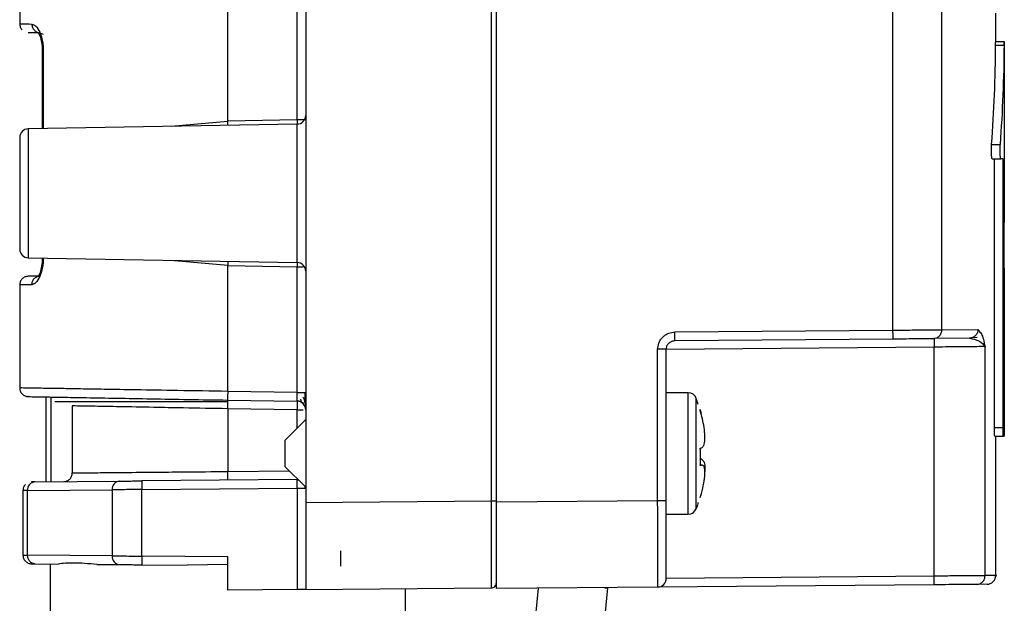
# Model space of a CAD drawing. Header units: millimetres. Extents: x 121 to 193, y 14 to 189.
# Tile 4 of 7: x 132.13 to 143.49, y 103.55 to 110.28. Entities that reach past the tile are written whole.
import ezdxf

# ---------------------------------------------------------------- set-up
doc = ezdxf.new("R2010")
doc.units = ezdxf.units.MM

msp = doc.modelspace()

# ---------------------------------------------------------------- linework, layer by layer
at = {"color": 7, "linetype": 'Continuous', "lineweight": 25}
for p, q in [((135.433, 111.849), (135.433, 104.711)), ((137.573, 111.83), (137.573, 104.729)), ((137.633, 104.721), (137.633, 111.838)), ((134.533, 109.112), (134.533, 110.564)), ((135.333, 109.127), (135.333, 110.578)), ((132.133, 110.524), (132.133, 110.236)), ((142.208, 106.703), (142.208, 110.397)), ((142.772, 106.707), (142.772, 110.393)), ((143.393, 110.025), (143.393, 110.359)), ((132.365, 110.133), (132.404, 110.117)), ((143.392, 109.991), (143.492, 109.991)), ((143.493, 110.026), (143.393, 110.026)), ((143.493, 107.944), (143.493, 110.026)), ((132.393, 109.932), (132.393, 109.027)), ((132.404, 109.932), (132.404, 109.027)), ((135.334, 109.078), (132.231, 109.024)), ((133.879, 109.053), (134.533, 109.112)), ((135.333, 109.127), (134.533, 109.112)), ((135.334, 107.482), (135.334, 109.078)), ((132.231, 109.024), (132.231, 107.536)), ((143.346, 108.845), (143.446, 108.845)), ((143.352, 108.68), (143.453, 108.68)), ((143.378, 105.58), (143.378, 108.68)), ((143.478, 108.68), (143.453, 108.68)), ((143.478, 105.58), (143.478, 108.68)), ((132.231, 107.536), (135.334, 107.482)), ((132.393, 107.533), (132.393, 107.528)), ((132.404, 107.533), (132.404, 107.528)), ((134.533, 107.448), (133.878, 107.507)), ((134.533, 107.448), (135.333, 107.433)), ((134.533, 105.996), (134.533, 107.448)), ((135.333, 105.982), (135.333, 107.433)), ((143.493, 105.48), (143.493, 107.415)), ((132.133, 107.224), (132.133, 106.036)), ((139.692, 106.681), (142.208, 106.703)), ((142.772, 106.707), (143.188, 106.71)), ((143.188, 106.71), (143.212, 106.68)), ((139.692, 106.581), (142.208, 106.603)), ((143.091, 106.61), (142.678, 106.607)), ((143.127, 106.618), (143.178, 106.621)), ((139.493, 104.738), (139.493, 106.481)), ((139.593, 106.481), (139.493, 106.481)), ((142.682, 106.507), (139.593, 106.48)), ((139.593, 104.738), (139.593, 106.481)), ((142.682, 103.866), (142.682, 106.507)), ((143.27, 103.871), (143.27, 106.513)), ((135.333, 105.982), (134.533, 105.996)), ((132.433, 105.932), (132.433, 104.954)), ((132.491, 105.931), (132.491, 104.954)), ((132.538, 105.88), (134.533, 105.88)), ((134.531, 105.896), (135.334, 105.882)), ((134.533, 105.796), (134.534, 105.896)), ((134.533, 105.88), (134.533, 105.896)), ((139.846, 105.98), (139.593, 105.98)), ((139.846, 105.978), (139.846, 105.98)), ((139.846, 104.58), (139.846, 105.978)), ((139.938, 104.642), (139.938, 105.917)), ((139.959, 105.846), (139.939, 105.914)), ((132.739, 105.829), (132.739, 105.055)), ((135.333, 105.782), (134.533, 105.796)), ((134.533, 105.796), (134.533, 105.072)), ((135.333, 105.782), (135.403, 105.782)), ((135.333, 105.57), (135.333, 105.782)), ((139.984, 105.77), (139.984, 105.786)), ((135.433, 105.67), (135.193, 105.43)), ((139.997, 105.741), (139.994, 105.739)), ((143.378, 105.58), (143.478, 105.58)), ((135.193, 105.43), (135.193, 105.13)), ((143.382, 105.48), (143.482, 105.48)), ((143.393, 103.869), (143.393, 105.48)), ((143.493, 105.48), (143.482, 105.48)), ((139.984, 105.34), (139.997, 105.343)), ((139.997, 105.216), (139.987, 105.216)), ((135.193, 105.13), (135.433, 104.89)), ((139.997, 105.144), (139.984, 105.14)), ((140.006, 105.145), (139.985, 105.146)), ((139.985, 105.145), (139.997, 105.144)), ((135.333, 104.979), (133.543, 104.963)), ((134.533, 105.072), (135.244, 105.078)), ((134.533, 104.972), (134.533, 105.072)), ((135.35, 104.973), (135.333, 104.971)), ((132.17, 104.853), (132.17, 104.106)), ((132.223, 104.853), (133.2, 104.861)), ((132.309, 104.953), (133.285, 104.961)), ((133.2, 104.861), (133.2, 104.099)), ((133.543, 104.863), (135.333, 104.879)), ((133.543, 104.096), (133.543, 104.863)), ((135.333, 104.879), (135.333, 103.71)), ((135.426, 104.877), (135.426, 104.897)), ((132.223, 104.107), (132.223, 104.853)), ((137.573, 104.729), (135.433, 104.711)), ((135.433, 104.711), (135.433, 103.711)), ((137.633, 104.721), (139.493, 104.738)), ((137.633, 103.721), (137.633, 104.721)), ((139.593, 104.58), (139.593, 104.738)), ((139.593, 104.58), (139.846, 104.58)), ((133.2, 104.099), (132.223, 104.107)), ((134.533, 104.088), (133.543, 104.096)), ((134.533, 103.703), (134.533, 104.088)), ((135.833, 104.156), (135.833, 103.98)), ((132.309, 104.007), (132.577, 104.005)), ((132.483, 104.006), (132.483, 103.285)), ((133.023, 104.001), (133.285, 103.999)), ((133.543, 103.996), (134.065, 103.992)), ((134.533, 104.001), (134.065, 103.992)), ((142.682, 103.866), (139.593, 103.838)), ((135.433, 103.711), (137.573, 103.729)), ((138.116, 103.726), (136.007, 82.513)), ((136.583, 103.104), (136.583, 103.721)), ((136.803, 82.434), (138.92, 103.729)), ((139.493, 103.738), (137.633, 103.721)), ((138.883, 103.732), (138.92, 103.729)), ((142.682, 103.766), (139.493, 103.738)), ((143.293, 103.771), (143.172, 103.77)), ((135.333, 103.71), (134.533, 103.703))]:
    msp.add_line(p, q, dxfattribs=at)
for centre, radius, start, end in [((135.333, 109.178), 0.1, 271, 0), ((132.233, 108.924), 0.1, 91, 180), ((132.233, 107.636), 0.1, 180, 269), ((135.333, 107.382), 0.1, 0, 89), ((136.827, 106.631), 2.865, 359.0002, 0.9998), ((145.547, 106.557), 2.865, 179.0002, 180.9998), ((135.333, 105.782), 0.1, 0, 89), ((139.846, 105.88), 0.1, 22.0243, 90), ((138.372, 105.288), 1.688, 15.6041, 17.1863), ((138.372, 105.272), 1.688, 15.6041, 17.1863), ((138.373, 105.24), 1.615, 356.4603, 3.5397), ((138.373, 105.32), 1.615, 358.5913, 0.7209), ((132.317, 104.859), 0.0939, 94.8629, 183.922), ((133.293, 104.868), 0.0939, 94.8629, 183.922), ((136.408, 104.913), 2.865, 179.0002, 180.9998), ((138.372, 105.272), 1.688, 342.8137, 344.3959), ((139.846, 104.68), 0.1, 270, 337.9757), ((133.293, 104.092), 0.0939, 176.078, 265.1371), ((136.408, 104.046), 2.865, 179.0002, 180.9998), ((139.493, 103.838), 0.1, 270.5, 0)]:
    msp.add_arc(centre, radius, start, end, dxfattribs=at)
for major_axis, start_param, end_param in [((0, 14), 4.624066, 4.706062), ((0, 14.117), 4.624797, 4.706114)]:
    msp.add_ellipse((131.393, 110.08), major_axis=major_axis, ratio=0.857143, start_param=start_param, end_param=end_param, dxfattribs=at)
for points, knots in [([(132.133, 110.237), (132.134, 110.224), (132.136, 110.205), (132.148, 110.181), (132.157, 110.171), (132.161, 110.166)], [0, 0, 0, 0, 0.478903, 0.736715, 1, 1, 1, 1]), ([(132.133, 110.236), (132.139, 110.236), (132.15, 110.235), (132.232, 110.234), (132.273, 110.233)], [0, 0, 0, 0, 0.499995, 1, 1, 1, 1]), ([(132.273, 110.233), (132.288, 110.228), (132.319, 110.218), (132.365, 110.146), (132.391, 110.061), (132.403, 109.988), (132.404, 109.95), (132.404, 109.932)], [0, 0, 0, 0, 0.266976, 0.529635, 0.772345, 0.886864, 1, 1, 1, 1]), ([(132.273, 110.233), (132.274, 110.22), (132.276, 110.2), (132.289, 110.176), (132.305, 110.156), (132.331, 110.138), (132.354, 110.135), (132.365, 110.133)], [0, 0, 0, 0, 0.2554201, 0.3887029, 0.521667, 0.7747955, 1, 1, 1, 1]), ([(132.231, 110.136), (132.237, 110.136), (132.248, 110.135), (132.327, 110.134), (132.365, 110.133)], [0, 0, 0, 0, 0.52122, 1, 1, 1, 1]), ([(132.346, 110.135), (132.347, 110.135), (132.349, 110.134), (132.365, 110.101), (132.378, 110.058), (132.386, 110.02), (132.392, 109.976), (132.393, 109.945), (132.393, 109.929)], [0, 0, 0, 0, 0.218949, 0.485551, 0.617177, 0.746649, 0.874091, 1, 1, 1, 1]), ([(132.383, 110.098), (132.383, 110.098), (132.376, 110.09), (132.377, 110.076), (132.382, 110.045), (132.387, 110.014), (132.392, 109.975), (132.392, 109.946), (132.393, 109.932)], [0, 0, 0, 0, 0.004559, 0.311371, 0.472322, 0.639808, 0.815259, 1, 1, 1, 1]), ([(143.392, 109.991), (143.392, 109.999), (143.392, 110.014), (143.393, 110.026), (143.393, 110.025), (143.393, 110.025)], [0, 0, 0, 0, 0.3913836, 0.7827674, 1, 1, 1, 1]), ([(143.492, 109.991), (143.492, 109.999), (143.492, 110.014), (143.493, 110.026), (143.493, 110.025), (143.493, 110.025)], [0, 0, 0, 0, 0.391384, 0.782767, 1, 1, 1, 1]), ([(132.404, 109.932), (132.401, 109.932), (132.394, 109.932), (132.393, 109.932), (132.393, 109.932)], [0, 0, 0, 0, 0.5074815, 1, 1, 1, 1]), ([(134.533, 109.064), (134.533, 109.072), (134.533, 109.087), (134.533, 109.104), (134.533, 109.112)], [0, 0, 0, 0, 0.507939, 1, 1, 1, 1]), ([(135.333, 109.127), (135.333, 109.119), (135.333, 109.104), (135.333, 109.089), (135.333, 109.081), (135.333, 109.079), (135.333, 109.078)], [0, 0, 0, 0, 0.445819, 0.878851, 0.941047, 1, 1, 1, 1]), ([(132.133, 108.924), (132.133, 108.915), (132.133, 108.902), (132.133, 108.822), (132.133, 108.739), (132.133, 108.636), (132.133, 108.486), (132.133, 108.28), (132.133, 108.074), (132.133, 107.924), (132.133, 107.821), (132.133, 107.738), (132.133, 107.658), (132.133, 107.644), (132.133, 107.636)], [0, 0, 0, 0, 0.1197215, 0.1848342, 0.25, 0.3151127, 0.3802785, 0.5, 0.6197215, 0.6848342, 0.75, 0.8151127, 0.8802785, 1, 1, 1, 1]), ([(143.352, 108.68), (143.351, 108.681), (143.349, 108.683), (143.347, 108.701), (143.345, 108.726), (143.344, 108.758), (143.343, 108.792), (143.344, 108.822), (143.345, 108.838), (143.346, 108.845)], [0, 0, 0, 0, 0.148692, 0.29739, 0.445899, 0.593894, 0.74135, 0.888528, 1, 1, 1, 1]), ([(143.453, 108.68), (143.452, 108.681), (143.45, 108.683), (143.447, 108.701), (143.445, 108.726), (143.444, 108.758), (143.444, 108.792), (143.445, 108.822), (143.446, 108.838), (143.446, 108.845)], [0, 0, 0, 0, 0.14868, 0.297366, 0.445866, 0.593861, 0.741325, 0.888516, 1, 1, 1, 1]), ([(143.493, 107.415), (143.492, 107.418), (143.492, 107.424), (143.491, 107.469), (143.49, 107.535), (143.49, 107.619), (143.49, 107.709), (143.49, 107.797), (143.491, 107.872), (143.492, 107.924), (143.492, 107.943), (143.493, 107.944), (143.493, 107.944)], [0, 0, 0, 0, 0.106187, 0.212354, 0.318656, 0.426201, 0.534916, 0.644223, 0.753273, 0.861316, 0.968053, 1, 1, 1, 1]), ([(132.404, 107.528), (132.404, 107.509), (132.403, 107.472), (132.391, 107.398), (132.365, 107.314), (132.319, 107.242), (132.288, 107.231), (132.273, 107.226)], [0, 0, 0, 0, 0.113127, 0.227654, 0.470365, 0.733024, 1, 1, 1, 1]), ([(132.393, 107.53), (132.393, 107.515), (132.392, 107.484), (132.386, 107.44), (132.378, 107.401), (132.365, 107.358), (132.349, 107.325), (132.347, 107.325), (132.346, 107.325)], [0, 0, 0, 0, 0.125909, 0.253351, 0.382823, 0.514449, 0.781051, 1, 1, 1, 1]), ([(132.404, 107.528), (132.401, 107.528), (132.394, 107.528), (132.393, 107.528), (132.393, 107.528)], [0, 0, 0, 0, 0.5092821, 1, 1, 1, 1]), ([(134.533, 107.496), (134.533, 107.494), (134.533, 107.486), (134.533, 107.47), (134.533, 107.455), (134.533, 107.448)], [0, 0, 0, 0, 0.09734, 0.568256, 1, 1, 1, 1]), ([(135.333, 107.482), (135.333, 107.48), (135.333, 107.472), (135.333, 107.455), (135.333, 107.44), (135.333, 107.433)], [0, 0, 0, 0, 0.135218, 0.573043, 1, 1, 1, 1]), ([(132.231, 107.324), (132.218, 107.322), (132.199, 107.32), (132.176, 107.307), (132.161, 107.295), (132.148, 107.279), (132.136, 107.255), (132.134, 107.236), (132.133, 107.224)], [0, 0, 0, 0, 0.239683, 0.368506, 0.5, 0.631495, 0.760318, 1, 1, 1, 1]), ([(132.365, 107.326), (132.327, 107.326), (132.248, 107.324), (132.237, 107.324), (132.231, 107.324)], [0, 0, 0, 0, 0.483418, 1, 1, 1, 1]), ([(132.273, 107.226), (132.274, 107.239), (132.276, 107.258), (132.287, 107.281), (132.299, 107.297), (132.314, 107.31), (132.336, 107.322), (132.354, 107.325), (132.365, 107.326)], [0, 0, 0, 0, 0.239682, 0.368505, 0.5, 0.631494, 0.760317, 1, 1, 1, 1]), ([(132.273, 107.226), (132.232, 107.226), (132.15, 107.224), (132.139, 107.224), (132.133, 107.224)], [0, 0, 0, 0, 0.500004, 1, 1, 1, 1]), ([(139.493, 106.481), (139.496, 106.505), (139.5, 106.543), (139.524, 106.59), (139.551, 106.623), (139.583, 106.649), (139.63, 106.674), (139.668, 106.678), (139.692, 106.681)], [0, 0, 0, 0, 0.233136, 0.3671, 0.501549, 0.635413, 0.769473, 1, 1, 1, 1]), ([(142.208, 106.703), (142.284, 106.703), (142.426, 106.704), (142.597, 106.705), (142.713, 106.706), (142.753, 106.707), (142.772, 106.707)], [0, 0, 0, 0, 0.304185, 0.572334, 0.804312, 1, 1, 1, 1]), ([(142.678, 106.607), (142.69, 106.608), (142.708, 106.61), (142.73, 106.623), (142.745, 106.636), (142.757, 106.652), (142.769, 106.675), (142.771, 106.694), (142.772, 106.707)], [0, 0, 0, 0, 0.239257, 0.3680276, 0.4995613, 0.6311591, 0.760114, 1, 1, 1, 1]), ([(143.188, 106.71), (143.187, 106.698), (143.185, 106.679), (143.173, 106.655), (143.16, 106.639), (143.145, 106.627), (143.122, 106.614), (143.103, 106.612), (143.091, 106.61)], [0, 0, 0, 0, 0.239571, 0.368431, 0.499994, 0.631558, 0.760421, 1, 1, 1, 1]), ([(143.212, 106.68), (143.218, 106.674), (143.241, 106.649), (143.258, 106.571), (143.27, 106.513)], [0, 0, 0, 0, 0.250608, 1, 1, 1, 1]), ([(139.593, 106.481), (139.593, 106.491), (139.596, 106.514), (139.61, 106.54), (139.628, 106.558), (139.647, 106.57), (139.668, 106.579), (139.684, 106.58), (139.692, 106.581)], [0, 0, 0, 0, 0.199359, 0.432, 0.56141, 0.699217, 0.845416, 1, 1, 1, 1]), ([(142.208, 106.603), (142.26, 106.603), (142.363, 106.604), (142.502, 106.605), (142.616, 106.606), (142.657, 106.607), (142.678, 106.607)], [0, 0, 0, 0, 0.249221, 0.499945, 0.750689, 1, 1, 1, 1]), ([(143.091, 106.61), (143.13, 106.602), (143.214, 106.583), (143.251, 106.537), (143.27, 106.513)], [0, 0, 0, 0, 0.477172, 1, 1, 1, 1]), ([(143.27, 106.513), (143.258, 106.513), (143.23, 106.512), (143.116, 106.511), (142.965, 106.51), (142.812, 106.508), (142.726, 106.507), (142.682, 106.507)], [0, 0, 0, 0, 0.197302, 0.429545, 0.696583, 0.843898, 1, 1, 1, 1]), ([(132.133, 106.038), (132.134, 106.026), (132.135, 106.006), (132.147, 105.982), (132.16, 105.966), (132.176, 105.953), (132.199, 105.94), (132.218, 105.937), (132.231, 105.936)], [0, 0, 0, 0, 0.239009, 0.367858, 0.499538, 0.631287, 0.76033, 1, 1, 1, 1]), ([(134.533, 105.996), (134.338, 105.999), (133.973, 106.005), (133.492, 106.013), (133.12, 106.019), (132.878, 106.023), (132.722, 106.026), (132.618, 106.028), (132.464, 106.03), (132.294, 106.033), (132.157, 106.035), (132.141, 106.036), (132.133, 106.036)], [0, 0, 0, 0, 0.154829, 0.289794, 0.404861, 0.500002, 0.543806, 0.58723, 0.630273, 0.756928, 0.880171, 1, 1, 1, 1]), ([(132.231, 105.936), (132.231, 105.936), (132.216, 105.936), (132.267, 105.935), (132.39, 105.933), (132.607, 105.929), (132.894, 105.924), (133.245, 105.918), (133.645, 105.911), (134.08, 105.903), (134.381, 105.898), (134.531, 105.896)], [0, 0, 0, 0, 0.000008, 0.124993, 0.250001, 0.374981, 0.499934, 0.625005, 0.750137, 0.875196, 1, 1, 1, 1]), ([(135.334, 105.882), (135.334, 105.883), (135.334, 105.885), (135.334, 105.899), (135.334, 105.918), (135.333, 105.936), (135.333, 105.958), (135.333, 105.973), (135.333, 105.982)], [0, 0, 0, 0, 0.1985372, 0.4308903, 0.5603671, 0.6983808, 0.8449269, 1, 1, 1, 1]), ([(135.333, 105.982), (135.346, 105.982), (135.372, 105.982), (135.404, 105.982), (135.422, 105.982), (135.425, 105.982), (135.425, 105.982)], [0, 0, 0, 0, 0.33067, 0.661339, 0.992009, 1, 1, 1, 1]), ([(135.334, 105.889), (135.34, 105.889), (135.353, 105.888), (135.372, 105.882), (135.39, 105.874), (135.4, 105.865), (135.405, 105.861)], [0, 0, 0, 0, 0.2330021, 0.4800217, 0.7373139, 1, 1, 1, 1]), ([(135.371, 105.906), (135.374, 105.895), (135.379, 105.88), (135.386, 105.868), (135.389, 105.865), (135.39, 105.863)], [0, 0, 0, 0, 0.487684, 0.740715, 1, 1, 1, 1]), ([(135.432, 105.795), (135.432, 105.806), (135.432, 105.827), (135.427, 105.864), (135.418, 105.9), (135.409, 105.921), (135.404, 105.931)], [0, 0, 0, 0, 0.2757992, 0.5340636, 0.7750937, 1, 1, 1, 1]), ([(135.426, 105.865), (135.426, 105.873), (135.426, 105.89), (135.426, 105.918), (135.426, 105.949), (135.426, 105.971), (135.426, 105.982)], [0, 0, 0, 0, 0.2504564, 0.5006477, 0.750456, 1, 1, 1, 1]), ([(134.533, 105.796), (134.36, 105.799), (134.063, 105.804), (133.639, 105.812), (133.281, 105.819), (132.992, 105.824), (132.803, 105.827), (132.76, 105.828), (132.739, 105.829)], [0, 0, 0, 0, 0.1935157, 0.3327565, 0.5133032, 0.6846966, 0.8469305, 1, 1, 1, 1]), ([(139.997, 105.343), (140.008, 105.35), (140.028, 105.364), (140.04, 105.434), (140.037, 105.528), (140.022, 105.628), (140.005, 105.694), (139.997, 105.726)], [0, 0, 0, 0, 0.222284, 0.44262, 0.639625, 0.830075, 1, 1, 1, 1]), ([(143.382, 105.48), (143.382, 105.481), (143.381, 105.483), (143.379, 105.5), (143.378, 105.526), (143.378, 105.554), (143.378, 105.573), (143.378, 105.58)], [0, 0, 0, 0, 0.214954, 0.429909, 0.64481, 0.859507, 1, 1, 1, 1]), ([(143.482, 105.48), (143.482, 105.481), (143.481, 105.483), (143.479, 105.5), (143.478, 105.526), (143.478, 105.554), (143.478, 105.573), (143.478, 105.58)], [0, 0, 0, 0, 0.214949, 0.4299, 0.644798, 0.859495, 1, 1, 1, 1]), ([(139.997, 105.216), (140.007, 105.209), (140.027, 105.195), (140.04, 105.139), (140.037, 105.089), (140.036, 105.073)], [0, 0, 0, 0, 0.4107321, 0.8178665, 1, 1, 1, 1]), ([(139.997, 104.818), (140.008, 104.859), (140.028, 104.939), (140.04, 105.042), (140.037, 105.111), (140.022, 105.145), (140.005, 105.144), (139.997, 105.144)], [0, 0, 0, 0, 0.222284, 0.44262, 0.639625, 0.830075, 1, 1, 1, 1]), ([(132.64, 104.955), (132.653, 104.957), (132.679, 104.96), (132.712, 104.983), (132.735, 105.016), (132.738, 105.042), (132.739, 105.055)], [0, 0, 0, 0, 0.25138, 0.500933, 0.750468, 1, 1, 1, 1]), ([(132.739, 105.055), (132.76, 105.056), (132.803, 105.056), (132.992, 105.058), (133.281, 105.061), (133.64, 105.064), (134.064, 105.068), (134.36, 105.07), (134.533, 105.072)], [0, 0, 0, 0, 0.153121, 0.315414, 0.486874, 0.667491, 0.806629, 1, 1, 1, 1]), ([(135.333, 104.879), (135.333, 104.892), (135.334, 104.918), (135.334, 104.951), (135.334, 104.974), (135.333, 104.977), (135.333, 104.979)], [0, 0, 0, 0, 0.2499812, 0.4999621, 0.7499619, 1, 1, 1, 1]), ([(132.199, 104.923), (132.194, 104.918), (132.185, 104.908), (132.173, 104.884), (132.171, 104.865), (132.17, 104.852)], [0, 0, 0, 0, 0.263121, 0.520894, 1, 1, 1, 1]), ([(132.309, 104.953), (132.299, 104.952), (132.277, 104.952), (132.265, 104.952), (132.269, 104.952), (132.269, 104.952)], [0, 0, 0, 0, 0.460906, 0.992638, 1, 1, 1, 1]), ([(133.543, 104.863), (133.5, 104.863), (133.42, 104.863), (133.32, 104.862), (133.247, 104.861), (133.214, 104.861), (133.2, 104.861)], [0, 0, 0, 0, 0.306312, 0.575149, 0.806408, 1, 1, 1, 1]), ([(133.285, 104.961), (133.3, 104.961), (133.33, 104.961), (133.395, 104.962), (133.467, 104.963), (133.519, 104.963), (133.543, 104.963)], [0, 0, 0, 0, 0.25186, 0.503585, 0.769027, 1, 1, 1, 1]), ([(135.333, 104.879), (135.346, 104.879), (135.373, 104.879), (135.404, 104.879), (135.423, 104.879), (135.425, 104.879), (135.425, 104.879)], [0, 0, 0, 0, 0.329148, 0.658295, 0.987443, 1, 1, 1, 1]), ([(132.223, 104.853), (132.208, 104.852), (132.177, 104.852), (132.172, 104.852), (132.17, 104.852)], [0, 0, 0, 0, 0.5, 1, 1, 1, 1]), ([(137.573, 104.729), (137.573, 104.661), (137.573, 104.527), (137.573, 104.276), (137.573, 104.004), (137.573, 103.823), (137.573, 103.741), (137.573, 103.733), (137.573, 103.729)], [0, 0, 0, 0, 0.130425, 0.257417, 0.499994, 0.742579, 0.869574, 1, 1, 1, 1]), ([(137.633, 103.789), (137.633, 103.803), (137.633, 103.832), (137.633, 104.049), (137.633, 104.36), (137.633, 104.606), (137.633, 104.729)], [0, 0, 0, 0, 0.249629, 0.499952, 0.750291, 1, 1, 1, 1]), ([(139.493, 103.738), (139.493, 103.742), (139.494, 103.75), (139.494, 103.831), (139.494, 104.012), (139.494, 104.284), (139.494, 104.535), (139.493, 104.669), (139.493, 104.738)], [0, 0, 0, 0, 0.130181, 0.256937, 0.499071, 0.742102, 0.869333, 1, 1, 1, 1]), ([(139.593, 103.838), (139.593, 103.849), (139.593, 103.867), (139.593, 103.977), (139.593, 104.095), (139.593, 104.243), (139.593, 104.454), (139.593, 104.627), (139.593, 104.738)], [0, 0, 0, 0, 0.2327994, 0.3650424, 0.4991174, 0.6332212, 0.7656929, 1, 1, 1, 1]), ([(139.938, 104.646), (139.942, 104.653), (139.953, 104.674), (139.958, 104.697), (139.961, 104.713)], [0, 0, 0, 0, 0.304162, 1, 1, 1, 1]), ([(132.17, 104.108), (132.171, 104.095), (132.173, 104.076), (132.185, 104.053), (132.198, 104.037), (132.214, 104.024), (132.237, 104.011), (132.256, 104.009), (132.269, 104.007)], [0, 0, 0, 0, 0.239561, 0.368428, 0.5, 0.631573, 0.760439, 1, 1, 1, 1]), ([(132.17, 104.107), (132.172, 104.107), (132.177, 104.107), (132.208, 104.107), (132.223, 104.107)], [0, 0, 0, 0, 0.5, 1, 1, 1, 1]), ([(133.2, 104.099), (133.214, 104.098), (133.247, 104.098), (133.32, 104.098), (133.42, 104.097), (133.5, 104.097), (133.543, 104.096)], [0, 0, 0, 0, 0.193592, 0.42485, 0.693688, 1, 1, 1, 1]), ([(132.269, 104.007), (132.269, 104.007), (132.265, 104.007), (132.277, 104.007), (132.299, 104.007), (132.309, 104.007)], [0, 0, 0, 0, 0.006684, 0.540561, 1, 1, 1, 1]), ([(133.023, 104.001), (132.927, 104.008), (132.736, 104.023), (132.63, 104.011), (132.577, 104.005)], [0, 0, 0, 0, 0.499998, 1, 1, 1, 1]), ([(133.285, 103.999), (133.299, 103.998), (133.329, 103.998), (133.392, 103.998), (133.466, 103.997), (133.517, 103.997), (133.543, 103.996)], [0, 0, 0, 0, 0.2383256, 0.5062912, 0.7528913, 1, 1, 1, 1]), ([(143.27, 103.871), (143.253, 103.87), (143.218, 103.87), (143.079, 103.868), (142.895, 103.867), (142.753, 103.866), (142.682, 103.866)], [0, 0, 0, 0, 0.249999, 0.499998, 0.749999, 1, 1, 1, 1]), ([(143.172, 103.77), (143.185, 103.771), (143.204, 103.773), (143.227, 103.786), (143.242, 103.799), (143.255, 103.815), (143.267, 103.839), (143.269, 103.858), (143.27, 103.871)], [0, 0, 0, 0, 0.239465, 0.368373, 0.500015, 0.631654, 0.760556, 1, 1, 1, 1]), ([(143.392, 103.87), (143.392, 103.87), (143.433, 103.871), (143.352, 103.871), (143.27, 103.871)], [0, 0, 0, 0, 0.003425, 1, 1, 1, 1]), ([(143.293, 103.771), (143.306, 103.772), (143.326, 103.775), (143.349, 103.787), (143.365, 103.801), (143.378, 103.817), (143.39, 103.841), (143.391, 103.86), (143.393, 103.873)], [0, 0, 0, 0, 0.240011, 0.369155, 0.50094, 0.632587, 0.761335, 1, 1, 1, 1]), ([(143.172, 103.77), (143.158, 103.77), (143.129, 103.769), (143.013, 103.768), (142.858, 103.767), (142.739, 103.766), (142.682, 103.766)], [0, 0, 0, 0, 0.244184, 0.499985, 0.755756, 1, 1, 1, 1]), ([(135.433, 103.711), (135.432, 103.711), (135.431, 103.711), (135.423, 103.711), (135.405, 103.71), (135.38, 103.71), (135.355, 103.71), (135.341, 103.71), (135.333, 103.71)], [0, 0, 0, 0, 0.1415372, 0.2715171, 0.4999667, 0.7284182, 0.8569361, 1, 1, 1, 1])]:
    msp.add_open_spline(points, degree=3, knots=knots, dxfattribs=at)
for points in [[(135.433, 109.127), (135.431, 109.127), (135.428, 109.127), (135.405, 109.127), (135.372, 109.127), (135.346, 109.127), (135.333, 109.127)], [(135.333, 107.433), (135.346, 107.433), (135.372, 107.433), (135.393, 107.433), (135.403, 107.433)], [(142.208, 106.603), (142.208, 106.604), (142.209, 106.607), (142.209, 106.63), (142.209, 106.663), (142.208, 106.69), (142.208, 106.703)], [(134.533, 105.996), (134.532, 105.982), (134.532, 105.956), (134.531, 105.923), (134.531, 105.9), (134.531, 105.897), (134.531, 105.896)], [(135.334, 105.882), (135.334, 105.88), (135.334, 105.877), (135.334, 105.854), (135.333, 105.821), (135.333, 105.795), (135.333, 105.782)], [(137.633, 104.729), (137.632, 104.729), (137.63, 104.729), (137.616, 104.729), (137.596, 104.729), (137.581, 104.729), (137.573, 104.729)], [(139.493, 104.738), (139.506, 104.738), (139.532, 104.738), (139.565, 104.738), (139.588, 104.738), (139.591, 104.738), (139.593, 104.738)], [(132.309, 104.007), (132.298, 104.009), (132.275, 104.012), (132.247, 104.035), (132.227, 104.068), (132.224, 104.094), (132.223, 104.107)], [(142.682, 103.766), (142.682, 103.767), (142.682, 103.77), (142.682, 103.793), (142.682, 103.826), (142.682, 103.852), (142.682, 103.866)], [(137.573, 103.729), (137.581, 103.73), (137.596, 103.732), (137.616, 103.746), (137.63, 103.766), (137.632, 103.782), (137.633, 103.789)]]:
    msp.add_open_spline(points, degree=3, dxfattribs=at)

doc.saveas('drawing.dxf')
